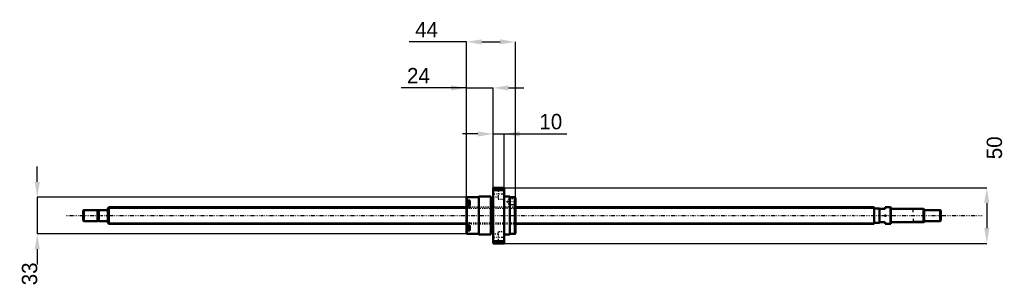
# Model space of a CAD drawing. Header units: millimetres. Extents: x -79 to 806, y -64 to 176.
import ezdxf

# ---------------------------------------------------------------- set-up
doc = ezdxf.new("R2010")
doc.units = ezdxf.units.MM
doc.linetypes.add('Center', pattern=[1.5, 0.45, -0.5, 0.05, -0.5])
doc.linetypes.add('Dashed', pattern=[2, 1, -1])
for name, color, linetype, lineweight in [('2d ConnectionPoints', 7, 'Continuous', 50), ('AM_0', 7, 'Continuous', 50), ('AM_4', 3, 'Continuous', 25), ('AM_5', 3, 'Continuous', 25), ('AM_7', 7, 'Center', 25), ('AM_9', 6, 'Dashed', 25)]:
    doc.layers.add(name, color=color, linetype=linetype, lineweight=lineweight)
doc.dimstyles.new('ISO-25', dxfattribs={"dimtxt": 2.5, "dimasz": 2.5, "dimexe": 1.25, "dimexo": 0.625, "dimtad": 1, "dimtxsty": 'Standard', "dimcen": 2.5, "dimadec": 0, "dimazin": 0, "dimtfac": 1, "dimtmove": 0, "dimatfit": 3, "dimfxl": 0, "dimarcsym": 0})

# ---------------------------------------------------------------- blocks, each defined once
blk = doc.blocks.new('1_BNK_1510_5_6G0_771LC5Y0_Nut_0_in_BNK1510_5_6G0_771LC5Y_366_50__4')
at = {"layer": 'AM_0'}
for p, q in [((356.5, 25), (346.5, 25)), ((346.5, 25), (346.5, -25)), ((346.5, 22.25), (347, 22.87)), ((347, 25), (347, 22.87)), ((347, 22.87), (356, 22.87)), ((356, 25), (356, 22.87)), ((356, 22.87), (356.5, 22.25)), ((356.5, 25), (356.5, -25)), ((323, 16.5), (322.5, 16)), ((322.5, 16), (322.5, -16)), ((322.5, 13.15), (323, 13.51)), ((323, 9.48), (322.5, 9.12)), ((325.5, 12.12), (322.77, 12.12)), ((333.5, 16.5), (323, 16.5)), ((323, 16.5), (323, 13.51)), ((325.5, 13.51), (323, 13.51)), ((325.5, 9.48), (323, 9.48)), ((323, 9.48), (323, -9.48)), ((325.5, 13.51), (325.5, 9.48)), ((333.5, 17), (333.5, -17)), ((344.5, 17), (333.5, 17)), ((344.5, 17), (344.5, -17)), ((346.5, 15.3), (344.5, 15.3)), ((361.5, 17), (356.5, 17)), ((361.5, 17), (361.5, -17)), ((366, 16.5), (361.5, 16.5)), ((366, 16.5), (366, -16.5)), ((366.5, 16), (366, 16.5)), ((366.5, 16), (366.5, -16)), ((322.5, -9.12), (323, -9.48)), ((323, -13.51), (322.5, -13.15)), ((322.5, -16), (323, -16.5)), ((322.77, -12.12), (325.5, -12.12)), ((325.5, -9.48), (323, -9.48)), ((325.5, -13.51), (323, -13.51)), ((323, -13.51), (323, -16.5)), ((323, -16.5), (333.5, -16.5)), ((325.5, -9.48), (325.5, -13.51)), ((333.5, -17), (344.5, -17)), ((344.5, -15.3), (346.5, -15.3)), ((356.5, -17), (361.5, -17)), ((361.5, -16.5), (366, -16.5)), ((366, -16.5), (366.5, -16)), ((347, -22.87), (346.5, -22.25)), ((346.5, -25), (356.5, -25)), ((347, -22.87), (347, -25)), ((356, -22.87), (347, -22.87)), ((356.5, -22.25), (356, -22.87)), ((356, -22.87), (356, -25))]:
    blk.add_line(p, q, dxfattribs=at)
for centre, start, end in [((322.77, 11.84), 90, 180), ((322.77, -11.84), 180, 270)]:
    blk.add_arc(centre, 0.275, start, end, dxfattribs=at)
at = {"layer": 'AM_4'}
for p, q in [((322.77, 12.12), (322.77, 9.31)), ((322.77, -9.31), (322.77, -12.12))]:
    blk.add_line(p, q, dxfattribs=at)
at = {"layer": 'AM_5', "linetype": 'Dashed'}
for p, q in [((360.8, 15.09), (361.5, 15.5)), ((360.8, 9.91), (361.5, 9.5)), ((366.5, 15.5), (361.5, 15.5)), ((361.5, 15.5), (361.5, 9.5)), ((366.5, 9.5), (361.5, 9.5))]:
    blk.add_line(p, q, dxfattribs=at)
at = {"layer": 'AM_7'}
for p, q in [((346, 19.49), (357, 19.49)), ((322.35, 9.37), (325.65, 9.37)), ((358.62, 12.5), (366.88, 12.5)), ((322.35, -9.37), (325.65, -9.37)), ((346, -19.49), (357, -19.49))]:
    blk.add_line(p, q, dxfattribs=at)
at = {"layer": 'AM_9'}
for p, q in [((351, 22.24), (346.5, 22.24)), ((351, 24.24), (351, 14.74)), ((356.5, 24.24), (351, 24.24)), ((325.5, 11.38), (322.5, 11.38)), ((324.35, 10.76), (322.5, 10.76)), ((324.35, 10.39), (322.5, 10.39)), ((324.35, 9.74), (322.5, 9.74)), ((324.35, 9), (322.5, 9)), ((322.77, 9.31), (322.77, 6.62)), ((324.35, 10.76), (324.35, 7.97)), ((325.5, 9.48), (325.5, 6.52)), ((346.5, 16.74), (351, 16.74)), ((351, 14.74), (356.5, 14.74)), ((360.5, 15.09), (359, 12.5)), ((359, 12.5), (360.5, 9.91)), ((360.5, 15.09), (360.5, 9.91)), ((366.09, 15.09), (360.5, 15.09)), ((360.5, 9.91), (366.09, 9.91)), ((366.5, 15.5), (366.09, 15.09)), ((366.09, 15.09), (366.09, 9.91)), ((366.09, 9.91), (366.5, 9.5)), ((324.35, 8.35), (322.5, 8.35)), ((324.35, 7.97), (322.5, 7.97)), ((366.5, 7.5), (322.5, 7.5)), ((325.5, 7.35), (322.5, 7.35)), ((322.5, 6.52), (325.5, 6.52)), ((322.77, 6.62), (325.5, 6.62)), ((325.5, -6.52), (322.5, -6.52)), ((325.5, -7.35), (322.5, -7.35)), ((322.5, -7.5), (366.5, -7.5)), ((324.35, -7.97), (322.5, -7.97)), ((324.35, -8.35), (322.5, -8.35)), ((322.77, -6.62), (322.77, -9.31)), ((325.5, -6.62), (322.77, -6.62)), ((324.35, -7.97), (324.35, -10.76)), ((325.5, -6.52), (325.5, -9.48)), ((324.35, -9), (322.5, -9)), ((324.35, -9.74), (322.5, -9.74)), ((324.35, -10.39), (322.5, -10.39)), ((324.35, -10.76), (322.5, -10.76)), ((325.5, -11.38), (322.5, -11.38)), ((351, -16.74), (346.5, -16.74)), ((351, -14.74), (351, -24.24)), ((356.5, -14.74), (351, -14.74)), ((346.5, -22.24), (351, -22.24)), ((351, -24.24), (356.5, -24.24))]:
    blk.add_line(p, q, dxfattribs=at)
for centre, start, end in [((322.77, 6.89), 180, 270), ((322.77, -6.89), 90, 180)]:
    blk.add_arc(centre, 0.275, start, end, dxfattribs=at)
blk = doc.blocks.new('2_BNK_1510_5_6G0_771LC5Y_Shaft_0_in_BNK1510_5_6G0_771LC5Y_366_50__4')
at = {"layer": 'AM_0'}
for p, q in [((-21.5, 5), (-22, 4.5)), ((-22, 4.5), (-22, -4.5)), ((-21.5, 5), (-21.5, -5)), ((-9.15, 5), (-21.5, 5)), ((-9.15, 5), (-9.15, -5)), ((-8, 4.8), (-9.15, 4.8)), ((-8, 5), (-8, -5)), ((-0.2, 5), (-8, 5)), ((0.92, 7.5), (0, 6.58)), ((0, 6.58), (0, -6.58)), ((322.5, 7.5), (0.92, 7.5)), ((0.92, 7.5), (0.92, -7.5)), ((689, 7.5), (366.5, 7.5)), ((689, 7.5), (689, -7.5)), ((694, 6.5), (689, 6.5)), ((694, 6.5), (694, -6.5)), ((694, 6), (699, 6)), ((703.8, 7.5), (699, 7.5)), ((699, 7.5), (699, 6)), ((703.8, 7.5), (703.8, -7.5)), ((704, 7.3), (703.8, 7.5)), ((704, 7.3), (704, -7.3)), ((733.5, 6), (704.2, 6)), ((734, 5.5), (733.5, 6)), ((733.5, 6), (733.5, -6)), ((734, 5.5), (734, -5.5)), ((748.5, 5), (734, 5)), ((748.5, 5), (748.5, -5)), ((749, 4.5), (748.5, 5)), ((749, 4.5), (749, -4.5)), ((-22, -4.5), (-21.5, -5)), ((-21.5, -5), (-9.15, -5)), ((-9.15, -4.8), (-8, -4.8)), ((-8, -5), (-0.2, -5)), ((0, -6.58), (0.92, -7.5)), ((0.92, -7.5), (322.5, -7.5)), ((366.5, -7.5), (689, -7.5)), ((689, -6.5), (694, -6.5)), ((699, -6), (694, -6)), ((699, -6), (699, -7.5)), ((699, -7.5), (703.8, -7.5)), ((703.8, -7.5), (704, -7.3)), ((704.2, -6), (733.5, -6)), ((733.5, -6), (734, -5.5)), ((734, -5), (748.5, -5)), ((748.5, -5), (749, -4.5))]:
    blk.add_line(p, q, dxfattribs=at)
for centre, start, end in [((-0.2, 5.2), 270, 0), ((704.2, 6.2), 180, 270), ((-0.2, -5.2), 360, 90), ((704.2, -6.2), 90, 180)]:
    blk.add_arc(centre, 0.2, start, end, dxfattribs=at)
at = {"layer": 'AM_4'}
for p, q in [((-0.2, 5), (-0.2, -5)), ((704.2, 6), (704.2, -6))]:
    blk.add_line(p, q, dxfattribs=at)
at = {"layer": 'AM_5'}
for p, q in [((0, 6.58), (322.5, 6.58)), ((366.5, 6.58), (689, 6.58)), ((689, 3.75), (689, 6.58)), ((734, 5.3865), (724, 5.3865)), ((724, 3), (724, 5.3865)), ((0, -6.58), (322.5, -6.58)), ((366.5, -6.58), (689, -6.58)), ((689, -3.75), (689, -6.58)), ((724, -3), (724, -5.3865)), ((734, -5.3865), (724, -5.3865))]:
    blk.add_line(p, q, dxfattribs=at)
at = {"layer": 'AM_5', "linetype": 'Dashed'}
for p, q in [((322.5, 6.58), (366.5, 6.58)), ((322.5, -6.58), (366.5, -6.58))]:
    blk.add_line(p, q, dxfattribs=at)
at = {"layer": 'AM_7'}
blk.add_line((-37.45, 0), (786.45, 0), dxfattribs=at)
at = {"layer": 'AM_9'}
for p, q in [((366.5, 7.5), (322.5, 7.5)), ((322.5, -7.5), (366.5, -7.5))]:
    blk.add_line(p, q, dxfattribs=at)
blk = doc.blocks.new('*D3')
at = {"layer": 'AM_5', "color": 0, "lineweight": -2}
for p, q in [((322.5, 114.57), (263.71, 114.57)), ((308.72, 114.57), (294.94, 114.57)), ((322.5, 16), (322.5, 114.57)), ((322.5, 114.57), (346.5, 114.57)), ((346.5, 25), (346.5, 114.57)), ((360.28, 114.57), (374.06, 114.57))]:
    blk.add_line(p, q, dxfattribs=at)
at = {"layer": 'AM_5', "color": 0}
for points in [[(308.72, 112.27), (308.72, 116.87), (322.5, 114.57)], [(360.28, 116.87), (360.28, 112.27), (346.5, 114.57)]]:
    blk.add_solid(points, dxfattribs=at)
at = {"layer": 'Defpoints', "color": 0}
for p in [(346.5, 114.57), (346.5, 25), (322.5, 16)]:
    blk.add_point(p, dxfattribs=at)
at = {"layer": 'AM_5', "color": 0, "insert": (279.32, 125.59), "char_height": 13.78, "attachment_point": 5}
blk.add_mtext('24', dxfattribs=at)
blk = doc.blocks.new('*D4')
at = {"layer": 'AM_5', "color": 0, "lineweight": -2}
for p, q in [((-63.34, 30.28), (-63.34, 44.06)), ((323, 16.5), (-63.34, 16.5)), ((-63.34, 16.5), (-63.34, -16.5)), ((323, -16.5), (-63.34, -16.5)), ((-63.34, -30.28), (-63.34, -44.06))]:
    blk.add_line(p, q, dxfattribs=at)
at = {"layer": 'AM_5', "color": 0}
for points in [[(-65.64, 30.28), (-61.04, 30.28), (-63.34, 16.5)], [(-61.04, -30.28), (-65.64, -30.28), (-63.34, -16.5)]]:
    blk.add_solid(points, dxfattribs=at)
at = {"layer": 'Defpoints', "color": 0}
for p in [(323, 16.5), (-63.34, -16.5), (323, -16.5)]:
    blk.add_point(p, dxfattribs=at)
at = {"layer": 'AM_5', "color": 0, "insert": (-70.23, -52.33), "char_height": 13.78, "attachment_point": 5, "rotation": 90}
blk.add_mtext('33', dxfattribs=at)
blk = doc.blocks.new('*D5')
at = {"layer": 'AM_5', "color": 0, "lineweight": -2}
for p, q in [((332.72, 73.23), (318.94, 73.23)), ((346.5, 25), (346.5, 73.23)), ((346.5, 73.23), (356.5, 73.23)), ((356.5, 25), (356.5, 73.23)), ((356.5, 73.23), (412.67, 73.23)), ((370.28, 73.23), (384.06, 73.23))]:
    blk.add_line(p, q, dxfattribs=at)
at = {"layer": 'AM_5', "color": 0}
for points in [[(332.72, 70.93), (332.72, 75.53), (346.5, 73.23)], [(370.28, 75.53), (370.28, 70.93), (356.5, 73.23)]]:
    blk.add_solid(points, dxfattribs=at)
at = {"layer": 'Defpoints', "color": 0}
for p in [(356.5, 73.23), (346.5, 25), (356.5, 25)]:
    blk.add_point(p, dxfattribs=at)
at = {"layer": 'AM_5', "color": 0, "insert": (398.36, 84.25), "char_height": 13.78, "attachment_point": 5}
blk.add_mtext('10', dxfattribs=at)
blk = doc.blocks.new('*D6')
at = {"layer": 'AM_5', "color": 0, "lineweight": -2}
for p, q in [((322.5, 155.91), (271.05, 155.91)), ((322.5, 16), (322.5, 155.91)), ((336.28, 155.91), (352.72, 155.91)), ((366.5, 16), (366.5, 155.91))]:
    blk.add_line(p, q, dxfattribs=at)
at = {"layer": 'AM_5', "color": 0}
for points in [[(336.28, 158.21), (336.28, 153.61), (322.5, 155.91)], [(352.72, 153.61), (352.72, 158.21), (366.5, 155.91)]]:
    blk.add_solid(points, dxfattribs=at)
at = {"layer": 'Defpoints', "color": 0}
for p in [(366.5, 155.91), (322.5, 16), (366.5, 16)]:
    blk.add_point(p, dxfattribs=at)
at = {"layer": 'AM_5', "color": 0, "insert": (286.67, 166.93), "char_height": 13.78, "attachment_point": 5}
blk.add_mtext('44', dxfattribs=at)
blk = doc.blocks.new('*D7')
at = {"layer": 'AM_5', "color": 0, "lineweight": -2}
for p, q in [((356.5, 25), (790.34, 25)), ((790.34, 11.22), (790.34, -11.22)), ((356.5, -25), (790.34, -25))]:
    blk.add_line(p, q, dxfattribs=at)
at = {"layer": 'AM_5', "color": 0}
for points in [[(792.64, 11.22), (788.04, 11.22), (790.34, 25)], [(788.04, -11.22), (792.64, -11.22), (790.34, -25)]]:
    blk.add_solid(points, dxfattribs=at)
at = {"layer": 'Defpoints', "color": 0}
for p in [(356.5, 25), (356.5, -25), (790.34, -25)]:
    blk.add_point(p, dxfattribs=at)
at = {"layer": 'AM_5', "color": 0, "insert": (797.23, 60.83), "char_height": 13.78, "attachment_point": 5, "rotation": 90}
blk.add_mtext('50', dxfattribs=at)

msp = doc.modelspace()

# ---------------------------------------------------------------- linework, layer by layer
at = {"layer": '2d ConnectionPoints'}
for p in [(0, 0), (699, 0)]:
    msp.add_point(p, dxfattribs=at)

# ---------------------------------------------------------------- block references
for name in ['1_BNK_1510_5_6G0_771LC5Y0_Nut_0_in_BNK1510_5_6G0_771LC5Y_366_50__4', '2_BNK_1510_5_6G0_771LC5Y_Shaft_0_in_BNK1510_5_6G0_771LC5Y_366_50__4']:
    msp.add_blockref(name, (0, 0))

# ---------------------------------------------------------------- dimensions: what is measured, and where the dimension line sits
at = {"layer": 'AM_5'}
for base, p1, p2, text, picture, middle in [((366.5, 155.91), (322.5, 16), (366.5, 16), '44', '*D6', (286.672, 155.91)), ((346.5, 114.57), (322.5, 16), (346.5, 25), '24', '*D3', (279.323, 114.57)), ((356.5, 73.23), (346.5, 25), (356.5, 25), '10', '*D5', (398.365, 73.23))]:
    dim = msp.add_linear_dim(base=base, p1=p1, p2=p2, text=text, dimstyle='ISO-25', override={"dimtxt": 13.78, "dimasz": 13.78, "dimexe": 0, "dimexo": 0, "dimgap": 4.134}, dxfattribs=at)
    dim.commit()
    dim.dimension.update_dxf_attribs({"geometry": picture, "text_midpoint": middle, "dimtype": 160})
for base, p1, p2, text, picture, middle in [((790.34, -25), (356.5, 25), (356.5, -25), '50', '*D7', (797.23, 60.828)), ((-63.34, -16.5), (323, 16.5), (323, -16.5), '33', '*D4', (-70.23, -52.328))]:
    dim = msp.add_linear_dim(base=base, p1=p1, p2=p2, angle=90, text=text, dimstyle='ISO-25', override={"dimtxt": 13.78, "dimasz": 13.78, "dimexe": 0, "dimexo": 0, "dimgap": 4.134}, dxfattribs=at)
    dim.commit()
    dim.dimension.update_dxf_attribs({"geometry": picture, "text_midpoint": middle, "dimtype": 160, "text_rotation": 90})

doc.saveas('drawing.dxf')
